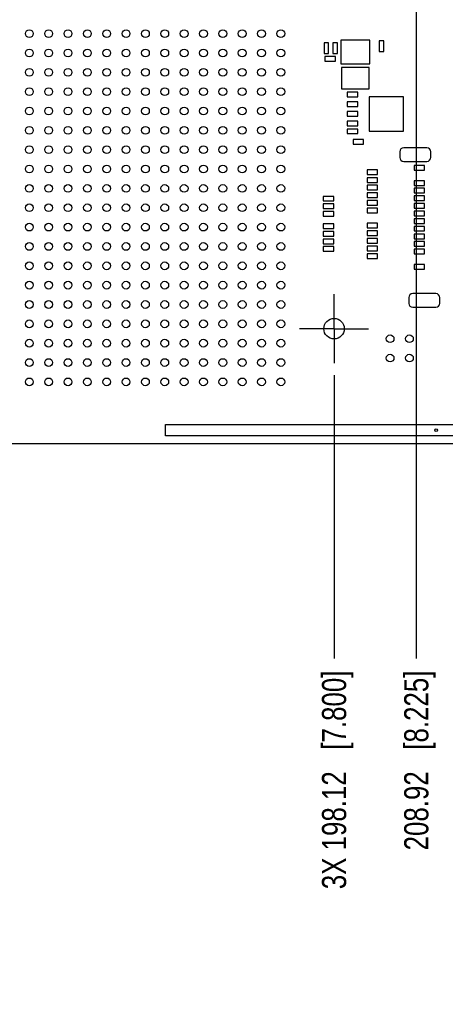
# Model space of a CAD drawing. Header units: inches. Extents: x 0 to 34, y 0 to 22.
# Tile 10 of 176: x 17.4 to 19.6, y 8.5 to 13.5. Entities that reach past the tile are written whole.
import ezdxf

# ---------------------------------------------------------------- set-up
doc = ezdxf.new("R2010")
doc.units = ezdxf.units.IN
doc.header["$LTSCALE"] = 1.87
doc.header["$MEASUREMENT"] = 0
doc.linetypes.add('CENTER', pattern=[0.6, 0.375, -0.075, 0.075, -0.075])
doc.layers.get('0').update_dxf_attribs({"linetype": 'CONTINUOUS'})
for name, color, linetype in [('02___PRT_ALL_AXES', 7, 'CONTINUOUS'), ('03___PRT_ALL_CURVES', 7, 'CONTINUOUS'), ('DIMENSIONS', 7, 'CONTINUOUS'), ('ECAD_611731_01_16_R_2_0402_PKO_', 7, 'CONTINUOUS'), ('ECAD_697501_01_35__THERM_2_5MM_', 7, 'CONTINUOUS'), ('ECAD_712583_01_16_R_2_0402_PKO_', 7, 'CONTINUOUS'), ('ECAD_712655_01_16_R_2_0402_PKO_', 7, 'CONTINUOUS'), ('ECAD_712657_01_16_R_2_0402_PKO_', 7, 'CONTINUOUS'), ('ECAD_712669_01_16_R_2_0402_PKO_', 7, 'CONTINUOUS'), ('ECAD_715793_01_24_C_2_0402_PKO_', 7, 'CONTINUOUS'), ('ECAD_724495_01_47_C_4_SG_310SCF', 7, 'CONTINUOUS'), ('ECAD_724543_01_28_TL_4_FA_238_2', 7, 'CONTINUOUS'), ('ECAD_C1206_SPARE_75_C1206_REV1', 7, 'CONTINUOUS')]:
    doc.layers.add(name, color=color, linetype=linetype)
doc.styles.get("Standard").update_dxf_attribs({"font": 'txt', "width": 0.8})
doc.dimstyles.new('DIMSTYLE_1', dxfattribs={"dimtxt": 0.125, "dimasz": 0.18, "dimexe": 0.125, "dimexo": 0.0625, "dimgap": 0.03125, "dimtad": 0, "dimtih": 1, "dimtoh": 1, "dimdsep": 46, "dimtxsty": 'STANDARD', "dimblk": '_FILLED', "dimblk1": '_FILLED', "dimblk2": '_FILLED', "dimcen": 0.09, "dimadec": 0, "dimazin": 0, "dimtp": 0.001, "dimtm": 0.001, "dimtfac": 1, "dimtofl": 0, "dimtmove": 0, "dimatfit": 3, "dimldrblk": '_FILLED', "dimfxl": 1, "dimtolj": 1, "dimarcsym": 0})
doc.dimstyles.new('DIMSTYLE_4', dxfattribs={"dimtxt": 0.125, "dimasz": 0.18, "dimexe": 0.125, "dimexo": 0.0625, "dimgap": 0.0625, "dimtad": 0, "dimtih": 1, "dimtoh": 1, "dimdsep": 46, "dimtxsty": 'STANDARD', "dimblk": '_FILLED', "dimblk1": '_FILLED', "dimblk2": '_FILLED', "dimcen": 0.09, "dimadec": 0, "dimazin": 0, "dimtp": 0.001, "dimtm": 0.001, "dimtfac": 1, "dimtofl": 0, "dimtmove": 0, "dimatfit": 3, "dimldrblk": '_FILLED', "dimfxl": 1, "dimtolj": 1, "dimarcsym": 0})

# ---------------------------------------------------------------- blocks, each defined once
blk = doc.blocks.new('*D0')
at = {"layer": 'DIMENSIONS', "color": 2, "linetype": 'CONTINUOUS'}
blk.add_line((22.0648, 11.3575), (23.0067, 11.3575), dxfattribs=at)
at = {"layer": 'DIMENSIONS', "color": 2, "linetype": 'CONTINUOUS', "insert": (23.0692, 11.42), "char_height": 0.125, "width": 1.125, "attachment_point": 1, "line_spacing_factor": 0.9}
blk.add_mtext('5.55{\\Ftxt.shx;\\W1.000000;\\H0.125000; }[.219]', dxfattribs=at)
blk = doc.blocks.new('_FILLED')
at = {"color": 0, "linetype": 'BYBLOCK'}
blk.add_solid([(0, 0), (-1, 0.174), (-1, -0.174)], dxfattribs=at)
blk = doc.blocks.new('*D7')
at = {"layer": 'DIMENSIONS', "color": 2, "linetype": 'CONTINUOUS'}
blk.add_line((19.1932, 14.201), (23.0067, 14.201), dxfattribs=at)
at = {"layer": 'DIMENSIONS', "color": 2, "linetype": 'CONTINUOUS', "insert": (23.0692, 14.2635), "char_height": 0.125, "width": 1.325, "attachment_point": 1, "line_spacing_factor": 0.9}
blk.add_mtext('66.68{\\Ftxt.shx;\\W1.000000;\\H0.125000; }[2.625]', dxfattribs=at)
blk = doc.blocks.new('*D13')
at = {"layer": 'DIMENSIONS', "color": 2, "linetype": 'CONTINUOUS'}
blk.add_line((22.0648, 17.0394), (23.0067, 17.0394), dxfattribs=at)
at = {"layer": 'DIMENSIONS', "color": 2, "linetype": 'CONTINUOUS', "insert": (23.0692, 17.1019), "char_height": 0.125, "width": 1.425, "attachment_point": 1, "line_spacing_factor": 0.9}
blk.add_mtext('138.77{\\Ftxt.shx;\\W1.000000;\\H0.125000; }[5.463]', dxfattribs=at)
blk = doc.blocks.new('*D23')
at = {"layer": 'DIMENSIONS', "color": 2, "linetype": 'CONTINUOUS'}
blk.add_line((18.998, 11.7105), (18.998, 10.2464), dxfattribs=at)
at = {"layer": 'DIMENSIONS', "color": 2, "linetype": 'CONTINUOUS', "insert": (18.9355, 10.1839), "char_height": 0.125, "width": 1.725, "attachment_point": 3, "rotation": 90, "line_spacing_factor": 0.9}
blk.add_mtext('3X 198.12{\\Ftxt.shx;\\W1.000000;\\H0.125000; }[7.800]', dxfattribs=at)
blk = doc.blocks.new('*D24')
at = {"layer": 'DIMENSIONS', "color": 2, "linetype": 'CONTINUOUS'}
blk.add_line((21.18, 11.376), (21.18, 10.2464), dxfattribs=at)
at = {"layer": 'DIMENSIONS', "color": 2, "linetype": 'CONTINUOUS', "insert": (21.1175, 10.1839), "char_height": 0.125, "width": 1.425, "attachment_point": 3, "rotation": 90, "line_spacing_factor": 0.9}
blk.add_mtext('253.54{\\Ftxt.shx;\\W1.000000;\\H0.125000; }[9.982]', dxfattribs=at)
blk = doc.blocks.new('*D25')
at = {"layer": 'DIMENSIONS', "color": 2, "linetype": 'CONTINUOUS'}
blk.add_line((19.423, 13.9935), (19.423, 10.2464), dxfattribs=at)
at = {"layer": 'DIMENSIONS', "color": 2, "linetype": 'CONTINUOUS', "insert": (19.3605, 10.1839), "char_height": 0.125, "width": 1.425, "attachment_point": 3, "rotation": 90, "line_spacing_factor": 0.9}
blk.add_mtext('208.92{\\Ftxt.shx;\\W1.000000;\\H0.125000; }[8.225]', dxfattribs=at)
blk = doc.blocks.new('*D29')
at = {"layer": 'DIMENSIONS', "color": 2, "linetype": 'CONTINUOUS'}
blk.add_line((22.081, 11.3738), (22.081, 10.2842), dxfattribs=at)
at = {"layer": 'DIMENSIONS', "color": 2, "linetype": 'CONTINUOUS', "insert": (22.0185, 10.2217), "char_height": 0.125, "width": 1.525, "attachment_point": 3, "rotation": 90, "line_spacing_factor": 0.9}
blk.add_mtext('276.43{\\Ftxt.shx;\\W1.000000;\\H0.125000; }[10.883]', dxfattribs=at)
blk = doc.blocks.new('*D30')
at = {"layer": 'DIMENSIONS', "color": 2, "linetype": 'CONTINUOUS'}
blk.add_line((22.5062, 11.8482), (22.5062, 10.2842), dxfattribs=at)
at = {"layer": 'DIMENSIONS', "color": 2, "linetype": 'CONTINUOUS', "insert": (22.4437, 10.2217), "char_height": 0.125, "width": 1.525, "attachment_point": 3, "rotation": 90, "line_spacing_factor": 0.9}
blk.add_mtext('287.23{\\Ftxt.shx;\\W1.000000;\\H0.125000; }[11.308]', dxfattribs=at)
blk = doc.blocks.new('*D53')
at = {"layer": 'DIMENSIONS', "color": 2, "linetype": 'CONTINUOUS'}
for p, q in [((9.3424, 11.5462), (9.3424, 20.4845)), ((22.5692, 19.6556), (22.5692, 20.4845)), ((9.3424, 20.3595), (15.0308, 20.3595)), ((22.5692, 20.3595), (16.8808, 20.3595))]:
    blk.add_line(p, q, dxfattribs=at)
at = {"layer": 'DIMENSIONS', "color": 2, "linetype": 'CONTINUOUS', "xscale": 0.18, "yscale": 0.18, "zscale": 0.18, "rotation": 180}
blk.add_blockref('_FILLED', (9.3424, 20.3595), dxfattribs=at)
at = {"layer": 'DIMENSIONS', "color": 2, "linetype": 'CONTINUOUS', "xscale": 0.18, "yscale": 0.18, "zscale": 0.18}
blk.add_blockref('_FILLED', (22.5692, 20.3595), dxfattribs=at)
at = {"layer": 'DIMENSIONS', "color": 2, "linetype": 'CONTINUOUS', "insert": (15.9558, 20.422), "char_height": 0.125, "width": 1.725, "attachment_point": 2, "line_spacing_factor": 0.9}
blk.add_mtext('(335.96{\\Ftxt.shx;\\W1.000000;\\H0.125000; }[13.227])', dxfattribs=at)

msp = doc.modelspace()

# ---------------------------------------------------------------- linework, layer by layer
at = {"layer": '02___PRT_ALL_AXES', "color": 7, "linetype": 'CENTER'}
for q in [(18.998, 12.129), (18.82, 11.951), (19.176, 11.951), (18.998, 11.773)]:
    msp.add_line((18.998, 11.951), q, dxfattribs=at)
at = {"layer": '02___PRT_ALL_AXES', "color": 7, "linetype": 'CONTINUOUS'}
msp.add_line((11.1434, 11.3575), (22.0023, 11.3575), dxfattribs=at)
for centre, radius in [((17.423, 13.476), 0.02), ((17.523, 13.476), 0.02), ((17.623, 13.476), 0.02), ((17.723, 13.476), 0.02), ((17.823, 13.476), 0.02), ((17.923, 13.476), 0.02), ((18.023, 13.476), 0.02), ((18.123, 13.476), 0.02), ((18.223, 13.476), 0.02), ((18.323, 13.476), 0.02), ((18.423, 13.476), 0.02), ((18.523, 13.476), 0.02), ((18.623, 13.476), 0.02), ((18.723, 13.476), 0.02), ((17.423, 13.376), 0.02), ((17.523, 13.376), 0.02), ((17.623, 13.376), 0.02), ((17.723, 13.376), 0.02), ((17.823, 13.376), 0.02), ((17.923, 13.376), 0.02), ((18.023, 13.376), 0.02), ((18.123, 13.376), 0.02), ((18.223, 13.376), 0.02), ((18.323, 13.376), 0.02), ((18.423, 13.376), 0.02), ((18.523, 13.376), 0.02), ((18.623, 13.376), 0.02), ((18.723, 13.376), 0.02), ((17.423, 13.276), 0.02), ((17.523, 13.276), 0.02), ((17.623, 13.276), 0.02), ((17.723, 13.276), 0.02), ((17.823, 13.276), 0.02), ((17.923, 13.276), 0.02), ((18.023, 13.276), 0.02), ((18.123, 13.276), 0.02), ((18.223, 13.276), 0.02), ((18.323, 13.276), 0.02), ((18.423, 13.276), 0.02), ((18.523, 13.276), 0.02), ((18.623, 13.276), 0.02), ((18.723, 13.276), 0.02), ((17.423, 13.176), 0.02), ((17.523, 13.176), 0.02), ((17.623, 13.176), 0.02), ((17.723, 13.176), 0.02), ((17.823, 13.176), 0.02), ((17.923, 13.176), 0.02), ((18.023, 13.176), 0.02), ((18.123, 13.176), 0.02), ((18.223, 13.176), 0.02), ((18.323, 13.176), 0.02), ((18.423, 13.176), 0.02), ((18.523, 13.176), 0.02), ((18.623, 13.176), 0.02), ((18.723, 13.176), 0.02), ((17.423, 13.076), 0.02), ((17.523, 13.076), 0.02), ((17.623, 13.076), 0.02), ((17.723, 13.076), 0.02), ((17.823, 13.076), 0.02), ((17.923, 13.076), 0.02), ((18.023, 13.076), 0.02), ((18.123, 13.076), 0.02), ((18.223, 13.076), 0.02), ((18.323, 13.076), 0.02), ((18.423, 13.076), 0.02), ((18.523, 13.076), 0.02), ((18.623, 13.076), 0.02), ((18.723, 13.076), 0.02), ((17.423, 12.976), 0.02), ((17.523, 12.976), 0.02), ((17.623, 12.976), 0.02), ((17.723, 12.976), 0.02), ((17.823, 12.976), 0.02), ((17.923, 12.976), 0.02), ((18.023, 12.976), 0.02), ((18.123, 12.976), 0.02), ((18.223, 12.976), 0.02), ((18.323, 12.976), 0.02), ((18.423, 12.976), 0.02), ((18.523, 12.976), 0.02), ((18.623, 12.976), 0.02), ((18.723, 12.976), 0.02), ((17.423, 12.876), 0.02), ((17.523, 12.876), 0.02), ((17.623, 12.876), 0.02), ((17.723, 12.876), 0.02), ((17.823, 12.876), 0.02), ((17.923, 12.876), 0.02), ((18.023, 12.876), 0.02), ((18.123, 12.876), 0.02), ((18.223, 12.876), 0.02), ((18.323, 12.876), 0.02), ((18.423, 12.876), 0.02), ((18.523, 12.876), 0.02), ((18.623, 12.876), 0.02), ((18.723, 12.876), 0.02), ((17.423, 12.776), 0.02), ((17.523, 12.776), 0.02), ((17.623, 12.776), 0.02), ((17.723, 12.776), 0.02), ((17.823, 12.776), 0.02), ((17.923, 12.776), 0.02), ((18.023, 12.776), 0.02), ((18.123, 12.776), 0.02), ((18.223, 12.776), 0.02), ((18.323, 12.776), 0.02), ((18.423, 12.776), 0.02), ((18.523, 12.776), 0.02), ((18.623, 12.776), 0.02), ((18.723, 12.776), 0.02), ((17.423, 12.676), 0.02), ((17.523, 12.676), 0.02), ((17.623, 12.676), 0.02), ((17.723, 12.676), 0.02), ((17.823, 12.676), 0.02), ((17.923, 12.676), 0.02), ((18.023, 12.676), 0.02), ((18.123, 12.676), 0.02), ((18.223, 12.676), 0.02), ((18.323, 12.676), 0.02), ((18.423, 12.676), 0.02), ((18.523, 12.676), 0.02), ((18.623, 12.676), 0.02), ((18.723, 12.676), 0.02), ((17.423, 12.576), 0.02), ((17.523, 12.576), 0.02), ((17.623, 12.576), 0.02), ((17.723, 12.576), 0.02), ((17.823, 12.576), 0.02), ((17.923, 12.576), 0.02), ((18.023, 12.576), 0.02), ((18.123, 12.576), 0.02), ((18.223, 12.576), 0.02), ((18.323, 12.576), 0.02), ((18.423, 12.576), 0.02), ((18.523, 12.576), 0.02), ((18.623, 12.576), 0.02), ((18.723, 12.576), 0.02), ((17.423, 12.476), 0.02), ((17.523, 12.476), 0.02), ((17.623, 12.476), 0.02), ((17.723, 12.476), 0.02), ((17.823, 12.476), 0.02), ((17.923, 12.476), 0.02), ((18.023, 12.476), 0.02), ((18.123, 12.476), 0.02), ((18.223, 12.476), 0.02), ((18.323, 12.476), 0.02), ((18.423, 12.476), 0.02), ((18.523, 12.476), 0.02), ((18.623, 12.476), 0.02), ((18.723, 12.476), 0.02), ((17.423, 12.376), 0.02), ((17.523, 12.376), 0.02), ((17.623, 12.376), 0.02), ((17.723, 12.376), 0.02), ((17.823, 12.376), 0.02), ((17.923, 12.376), 0.02), ((18.023, 12.376), 0.02), ((18.123, 12.376), 0.02), ((18.223, 12.376), 0.02), ((18.323, 12.376), 0.02), ((18.423, 12.376), 0.02), ((18.523, 12.376), 0.02), ((18.623, 12.376), 0.02), ((18.723, 12.376), 0.02), ((17.423, 12.276), 0.02), ((17.523, 12.276), 0.02), ((17.623, 12.276), 0.02), ((17.723, 12.276), 0.02), ((17.823, 12.276), 0.02), ((17.923, 12.276), 0.02), ((18.023, 12.276), 0.02), ((18.123, 12.276), 0.02), ((18.223, 12.276), 0.02), ((18.323, 12.276), 0.02), ((18.423, 12.276), 0.02), ((18.523, 12.276), 0.02), ((18.623, 12.276), 0.02), ((18.723, 12.276), 0.02), ((17.423, 12.176), 0.02), ((17.523, 12.176), 0.02), ((17.623, 12.176), 0.02), ((17.723, 12.176), 0.02), ((17.823, 12.176), 0.02), ((17.923, 12.176), 0.02), ((18.023, 12.176), 0.02), ((18.123, 12.176), 0.02), ((18.223, 12.176), 0.02), ((18.323, 12.176), 0.02), ((18.423, 12.176), 0.02), ((18.523, 12.176), 0.02), ((18.623, 12.176), 0.02), ((18.723, 12.176), 0.02), ((17.423, 12.076), 0.02), ((17.523, 12.076), 0.02), ((17.623, 12.076), 0.02), ((17.723, 12.076), 0.02), ((17.823, 12.076), 0.02), ((17.923, 12.076), 0.02), ((18.023, 12.076), 0.02), ((18.123, 12.076), 0.02), ((18.223, 12.076), 0.02), ((18.323, 12.076), 0.02), ((18.423, 12.076), 0.02), ((18.523, 12.076), 0.02), ((18.623, 12.076), 0.02), ((18.723, 12.076), 0.02), ((17.423, 11.976), 0.02), ((17.523, 11.976), 0.02), ((17.623, 11.976), 0.02), ((17.723, 11.976), 0.02), ((17.823, 11.976), 0.02), ((17.923, 11.976), 0.02), ((18.023, 11.976), 0.02), ((18.123, 11.976), 0.02), ((18.223, 11.976), 0.02), ((18.323, 11.976), 0.02), ((18.423, 11.976), 0.02), ((18.523, 11.976), 0.02), ((18.623, 11.976), 0.02), ((18.723, 11.976), 0.02), ((18.998, 11.951), 0.053), ((19.2877, 11.899), 0.02), ((19.3877, 11.899), 0.02), ((17.423, 11.876), 0.02), ((17.523, 11.876), 0.02), ((17.623, 11.876), 0.02), ((17.723, 11.876), 0.02), ((17.823, 11.876), 0.02), ((17.923, 11.876), 0.02), ((18.023, 11.876), 0.02), ((18.123, 11.876), 0.02), ((18.223, 11.876), 0.02), ((18.323, 11.876), 0.02), ((18.423, 11.876), 0.02), ((18.523, 11.876), 0.02), ((18.623, 11.876), 0.02), ((18.723, 11.876), 0.02), ((19.2877, 11.799), 0.02), ((19.3877, 11.799), 0.02), ((17.423, 11.776), 0.02), ((17.523, 11.776), 0.02), ((17.623, 11.776), 0.02), ((17.723, 11.776), 0.02), ((17.823, 11.776), 0.02), ((17.923, 11.776), 0.02), ((18.023, 11.776), 0.02), ((18.123, 11.776), 0.02), ((18.223, 11.776), 0.02), ((18.323, 11.776), 0.02), ((18.423, 11.776), 0.02), ((18.523, 11.776), 0.02), ((18.623, 11.776), 0.02), ((18.723, 11.776), 0.02), ((17.423, 11.676), 0.02), ((17.523, 11.676), 0.02), ((17.623, 11.676), 0.02), ((17.723, 11.676), 0.02), ((17.823, 11.676), 0.02), ((17.923, 11.676), 0.02), ((18.023, 11.676), 0.02), ((18.123, 11.676), 0.02), ((18.223, 11.676), 0.02), ((18.323, 11.676), 0.02), ((18.423, 11.676), 0.02), ((18.523, 11.676), 0.02), ((18.623, 11.676), 0.02), ((18.723, 11.676), 0.02), ((19.5255, 11.4265), 0.0065)]:
    msp.add_circle(centre, radius, dxfattribs=at)
at = {"layer": '03___PRT_ALL_CURVES', "color": 4, "linetype": 'CONTINUOUS'}
for p, q in [((18.127, 11.456), (22.042, 11.456)), ((18.127, 11.397), (18.127, 11.456)), ((21.983, 11.397), (18.127, 11.397))]:
    msp.add_line(p, q, dxfattribs=at)
at = {"layer": 'ECAD_611731_01_16_R_2_0402_PKO_', "color": 7, "linetype": 'CONTINUOUS'}
for p, q in [((19.12, 13.073), (19.066, 13.073)), ((19.066, 13.073), (19.066, 13.049)), ((19.066, 13.049), (19.12, 13.049)), ((19.12, 13.049), (19.12, 13.073)), ((19.12, 12.983), (19.066, 12.983)), ((19.066, 12.983), (19.066, 12.959)), ((19.12, 12.959), (19.12, 12.983)), ((19.066, 12.959), (19.12, 12.959))]:
    msp.add_line(p, q, dxfattribs=at)
at = {"layer": 'ECAD_697501_01_35__THERM_2_5MM_', "color": 7, "linetype": 'CONTINUOUS'}
for p, q in [((19.3566, 13.1496), (19.1794, 13.1496)), ((19.1794, 13.1496), (19.1794, 12.9724)), ((19.3566, 12.9724), (19.3566, 13.1496)), ((19.1794, 12.9724), (19.3566, 12.9724))]:
    msp.add_line(p, q, dxfattribs=at)
at = {"layer": 'ECAD_712583_01_16_R_2_0402_PKO_', "color": 7, "linetype": 'CONTINUOUS'}
for p, q in [((19.255, 13.438), (19.231, 13.438)), ((19.231, 13.438), (19.231, 13.384)), ((19.255, 13.384), (19.255, 13.438)), ((19.231, 13.384), (19.255, 13.384)), ((19.4652, 12.7949), (19.4112, 12.7949)), ((19.4112, 12.7949), (19.4112, 12.7709)), ((19.4652, 12.7709), (19.4652, 12.7949)), ((19.2223, 12.7712), (19.1683, 12.7712)), ((19.1683, 12.7712), (19.1683, 12.7472)), ((19.1683, 12.7472), (19.2223, 12.7472)), ((19.2223, 12.7312), (19.1683, 12.7312)), ((19.1683, 12.7312), (19.1683, 12.7072)), ((19.2223, 12.7472), (19.2223, 12.7712)), ((19.2223, 12.7072), (19.2223, 12.7312)), ((19.4112, 12.7709), (19.4652, 12.7709)), ((19.1683, 12.7072), (19.2223, 12.7072)), ((19.2223, 12.6922), (19.1683, 12.6922)), ((19.1683, 12.6922), (19.1683, 12.6682)), ((19.2223, 12.6682), (19.2223, 12.6922)), ((19.4652, 12.7159), (19.4112, 12.7159)), ((19.4112, 12.7159), (19.4112, 12.6919)), ((19.4112, 12.6919), (19.4652, 12.6919)), ((19.4652, 12.6769), (19.4112, 12.6769)), ((19.4112, 12.6769), (19.4112, 12.6529)), ((19.4652, 12.6919), (19.4652, 12.7159)), ((19.4652, 12.6529), (19.4652, 12.6769)), ((18.9964, 12.635), (18.9424, 12.635)), ((18.9424, 12.635), (18.9424, 12.611)), ((18.9964, 12.611), (18.9964, 12.635)), ((19.1683, 12.6682), (19.2223, 12.6682)), ((19.2223, 12.6532), (19.1683, 12.6532)), ((19.1683, 12.6532), (19.1683, 12.6292)), ((19.1683, 12.6292), (19.2223, 12.6292)), ((19.2223, 12.6292), (19.2223, 12.6532)), ((19.4112, 12.6529), (19.4652, 12.6529)), ((19.4652, 12.6379), (19.4112, 12.6379)), ((19.4112, 12.6379), (19.4112, 12.6139)), ((19.4652, 12.6139), (19.4652, 12.6379)), ((18.9424, 12.611), (18.9964, 12.611)), ((18.9964, 12.596), (18.9424, 12.596)), ((18.9424, 12.596), (18.9424, 12.572)), ((18.9424, 12.572), (18.9964, 12.572)), ((18.9964, 12.572), (18.9964, 12.596)), ((19.2223, 12.6142), (19.1683, 12.6142)), ((19.1683, 12.6142), (19.1683, 12.5902)), ((19.1683, 12.5902), (19.2223, 12.5902)), ((19.2223, 12.5742), (19.1683, 12.5742)), ((19.1683, 12.5742), (19.1683, 12.5502)), ((19.2223, 12.5902), (19.2223, 12.6142)), ((19.2223, 12.5502), (19.2223, 12.5742)), ((19.4112, 12.6139), (19.4652, 12.6139)), ((19.4652, 12.5979), (19.4112, 12.5979)), ((19.4112, 12.5979), (19.4112, 12.5739)), ((19.4112, 12.5739), (19.4652, 12.5739)), ((19.4652, 12.5739), (19.4652, 12.5979)), ((18.9964, 12.556), (18.9424, 12.556)), ((18.9424, 12.556), (18.9424, 12.532)), ((18.9424, 12.532), (18.9964, 12.532)), ((18.9964, 12.532), (18.9964, 12.556)), ((19.1683, 12.5502), (19.2223, 12.5502)), ((19.4652, 12.5579), (19.4112, 12.5579)), ((19.4112, 12.5579), (19.4112, 12.5339)), ((19.4112, 12.5339), (19.4652, 12.5339)), ((19.4652, 12.5339), (19.4652, 12.5579)), ((18.9964, 12.493), (18.9424, 12.493)), ((18.9424, 12.493), (18.9424, 12.469)), ((18.9424, 12.469), (18.9964, 12.469)), ((18.9964, 12.469), (18.9964, 12.493)), ((19.2223, 12.4962), (19.1683, 12.4962)), ((19.1683, 12.4962), (19.1683, 12.4722)), ((19.1683, 12.4722), (19.2223, 12.4722)), ((19.2223, 12.4722), (19.2223, 12.4962)), ((19.4652, 12.5189), (19.4112, 12.5189)), ((19.4112, 12.5189), (19.4112, 12.4949)), ((19.4112, 12.4949), (19.4652, 12.4949)), ((19.4652, 12.4799), (19.4112, 12.4799)), ((19.4112, 12.4799), (19.4112, 12.4559)), ((19.4652, 12.4949), (19.4652, 12.5189)), ((19.4652, 12.4559), (19.4652, 12.4799)), ((18.9964, 12.453), (18.9424, 12.453)), ((18.9424, 12.453), (18.9424, 12.429)), ((18.9424, 12.429), (18.9964, 12.429)), ((18.9964, 12.429), (18.9964, 12.453)), ((19.2223, 12.4562), (19.1683, 12.4562)), ((19.1683, 12.4562), (19.1683, 12.4322)), ((19.1683, 12.4322), (19.2223, 12.4322)), ((19.2223, 12.4322), (19.2223, 12.4562)), ((19.4112, 12.4559), (19.4652, 12.4559)), ((19.4652, 12.4399), (19.4112, 12.4399)), ((19.4112, 12.4399), (19.4112, 12.4159)), ((19.4652, 12.4159), (19.4652, 12.4399)), ((18.9964, 12.414), (18.9424, 12.414)), ((18.9424, 12.414), (18.9424, 12.39)), ((18.9424, 12.39), (18.9964, 12.39)), ((18.9964, 12.375), (18.9424, 12.375)), ((18.9424, 12.375), (18.9424, 12.351)), ((18.9964, 12.39), (18.9964, 12.414)), ((18.9964, 12.351), (18.9964, 12.375)), ((19.2223, 12.4172), (19.1683, 12.4172)), ((19.1683, 12.4172), (19.1683, 12.3932)), ((19.1683, 12.3932), (19.2223, 12.3932)), ((19.2223, 12.3782), (19.1683, 12.3782)), ((19.1683, 12.3782), (19.1683, 12.3542)), ((19.2223, 12.3932), (19.2223, 12.4172)), ((19.2223, 12.3542), (19.2223, 12.3782)), ((19.4112, 12.4159), (19.4652, 12.4159)), ((19.4652, 12.4009), (19.4112, 12.4009)), ((19.4112, 12.4009), (19.4112, 12.3769)), ((19.4112, 12.3769), (19.4652, 12.3769)), ((19.4652, 12.3769), (19.4652, 12.4009)), ((18.9424, 12.351), (18.9964, 12.351)), ((19.1683, 12.3542), (19.2223, 12.3542)), ((19.2223, 12.3382), (19.1683, 12.3382)), ((19.1683, 12.3382), (19.1683, 12.3142)), ((19.2223, 12.3142), (19.2223, 12.3382)), ((19.4652, 12.3619), (19.4112, 12.3619)), ((19.4112, 12.3619), (19.4112, 12.3379)), ((19.4112, 12.3379), (19.4652, 12.3379)), ((19.4652, 12.3379), (19.4652, 12.3619)), ((19.1683, 12.3142), (19.2223, 12.3142)), ((19.4652, 12.2829), (19.4112, 12.2829)), ((19.4112, 12.2829), (19.4112, 12.2589)), ((19.4652, 12.2589), (19.4652, 12.2829)), ((19.4112, 12.2589), (19.4652, 12.2589))]:
    msp.add_line(p, q, dxfattribs=at)
at = {"layer": 'ECAD_712655_01_16_R_2_0402_PKO_', "color": 7, "linetype": 'CONTINUOUS'}
for p, q in [((19.12, 13.173), (19.066, 13.173)), ((19.066, 13.173), (19.066, 13.149)), ((19.066, 13.149), (19.12, 13.149)), ((19.12, 13.149), (19.12, 13.173)), ((19.12, 13.123), (19.066, 13.123)), ((19.066, 13.123), (19.066, 13.099)), ((19.066, 13.099), (19.12, 13.099)), ((19.12, 13.099), (19.12, 13.123)), ((19.15, 12.928), (19.096, 12.928)), ((19.096, 12.928), (19.096, 12.904)), ((19.15, 12.904), (19.15, 12.928)), ((19.096, 12.904), (19.15, 12.904))]:
    msp.add_line(p, q, dxfattribs=at)
at = {"layer": 'ECAD_712657_01_16_R_2_0402_PKO_', "color": 7, "linetype": 'CONTINUOUS'}
for p, q in [((19.12, 13.023), (19.066, 13.023)), ((19.066, 13.023), (19.066, 12.999)), ((19.066, 12.999), (19.12, 12.999)), ((19.12, 12.999), (19.12, 13.023))]:
    msp.add_line(p, q, dxfattribs=at)
at = {"layer": 'ECAD_712669_01_16_R_2_0402_PKO_', "color": 7, "linetype": 'CONTINUOUS'}
for p, q in [((19.005, 13.358), (18.951, 13.358)), ((18.951, 13.358), (18.951, 13.334)), ((18.951, 13.334), (19.005, 13.334)), ((19.005, 13.334), (19.005, 13.358))]:
    msp.add_line(p, q, dxfattribs=at)
at = {"layer": 'ECAD_715793_01_24_C_2_0402_PKO_', "color": 7, "linetype": 'CONTINUOUS'}
for p, q in [((18.97, 13.428), (18.946, 13.428)), ((18.946, 13.428), (18.946, 13.374)), ((18.97, 13.374), (18.97, 13.428)), ((19.015, 13.428), (18.991, 13.428)), ((18.991, 13.428), (18.991, 13.374)), ((19.015, 13.374), (19.015, 13.428)), ((18.946, 13.374), (18.97, 13.374)), ((18.991, 13.374), (19.015, 13.374))]:
    msp.add_line(p, q, dxfattribs=at)
at = {"layer": 'ECAD_724495_01_47_C_4_SG_310SCF', "color": 7, "linetype": 'CONTINUOUS'}
for p, q in [((19.1827, 13.4419), (19.0332, 13.4419)), ((19.0332, 13.4419), (19.0332, 13.3201)), ((19.1827, 13.3201), (19.1827, 13.4419)), ((19.0332, 13.3201), (19.1827, 13.3201))]:
    msp.add_line(p, q, dxfattribs=at)
at = {"layer": 'ECAD_724543_01_28_TL_4_FA_238_2', "color": 7, "linetype": 'CONTINUOUS'}
for p, q in [((19.1788, 13.3011), (19.0371, 13.3011)), ((19.0371, 13.3011), (19.0371, 13.1909)), ((19.1788, 13.1909), (19.1788, 13.3011)), ((19.0371, 13.1909), (19.1788, 13.1909))]:
    msp.add_line(p, q, dxfattribs=at)
at = {"layer": 'ECAD_C1206_SPARE_75_C1206_REV1', "color": 7, "linetype": 'CONTINUOUS'}
for p, q in [((19.478, 12.8859), (19.358, 12.8859)), ((19.338, 12.8659), (19.338, 12.8359)), ((19.498, 12.8359), (19.498, 12.8659)), ((19.358, 12.8159), (19.478, 12.8159)), ((19.5245, 12.132), (19.4045, 12.132)), ((19.3845, 12.112), (19.3845, 12.082)), ((19.4045, 12.062), (19.5245, 12.062)), ((19.5445, 12.082), (19.5445, 12.112))]:
    msp.add_line(p, q, dxfattribs=at)
for centre, start, end in [((19.358, 12.8659), 90, 180), ((19.478, 12.8659), 0, 90), ((19.358, 12.8359), 180, 270), ((19.478, 12.8359), 270, 360), ((19.4045, 12.112), 90, 180), ((19.5245, 12.112), 0, 90), ((19.4045, 12.082), 180, 270), ((19.5245, 12.082), 270, 360)]:
    msp.add_arc(centre, 0.02, start, end, dxfattribs=at)

# ---------------------------------------------------------------- dimensions: what is measured, and where the dimension line sits
at = {"layer": 'DIMENSIONS', "color": 2, "linetype": 'CONTINUOUS'}
dim = msp.add_linear_dim(base=(22.5692, 20.3595), p1=(9.3424, 11.4837), p2=(22.5692, 19.5931), text='(<>)', dimstyle='DIMSTYLE_4', dxfattribs=at)
dim.commit()
dim.dimension.update_dxf_attribs({"geometry": '*D53', "text_midpoint": (15.9558, 20.3595), "dimtype": 160})
for feature_location, offset, dtype, origin, picture, middle in [((22.0648, 17.0394), (0.9419, 0), 0, (10.9826, 11.576), '*D13', (23.7817, 17.0394)), ((19.1931636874, 14.2010260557), (3.8135714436, 0), 0, (11.7699752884, 11.5760260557), '*D7', (23.731735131, 14.2010260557)), ((19.4229752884, 13.9935260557), (0, -3.7470921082), 1, (11.1979752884, 14.0560260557), '*D25', (19.4229752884, 9.4714339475)), ((22.5062, 11.8482), (0, -1.564), 1, (11.198, 11.9205), '*D30', (22.5062, 9.4592)), ((22.0648, 11.3575), (0.9419, 0), 0, (11.018, 11.576), '*D0', (23.6317, 11.3575)), ((21.18, 11.376), (0, -1.1296), 1, (11.198, 11.4385), '*D24', (21.18, 9.4714)), ((22.081, 11.3738), (0, -1.0896), 1, (11.198, 11.4363), '*D29', (22.081, 9.4592))]:
    dim = msp.add_ordinate_dim(feature_location=feature_location, offset=offset, dtype=dtype, origin=origin, dimstyle='DIMSTYLE_1', dxfattribs=at)
    dim.commit()
    dim.dimension.update_dxf_attribs({"geometry": picture, "text_midpoint": middle})
dim = msp.add_ordinate_dim(feature_location=(18.998, 11.7105), offset=(0, -1.4641), dtype=1, origin=(11.198, 11.773), text='3X <>', dimstyle='DIMSTYLE_1', dxfattribs=at)
dim.commit()
dim.dimension.update_dxf_attribs({"geometry": '*D23', "text_midpoint": (18.998, 9.3214)})

doc.saveas('drawing.dxf')
